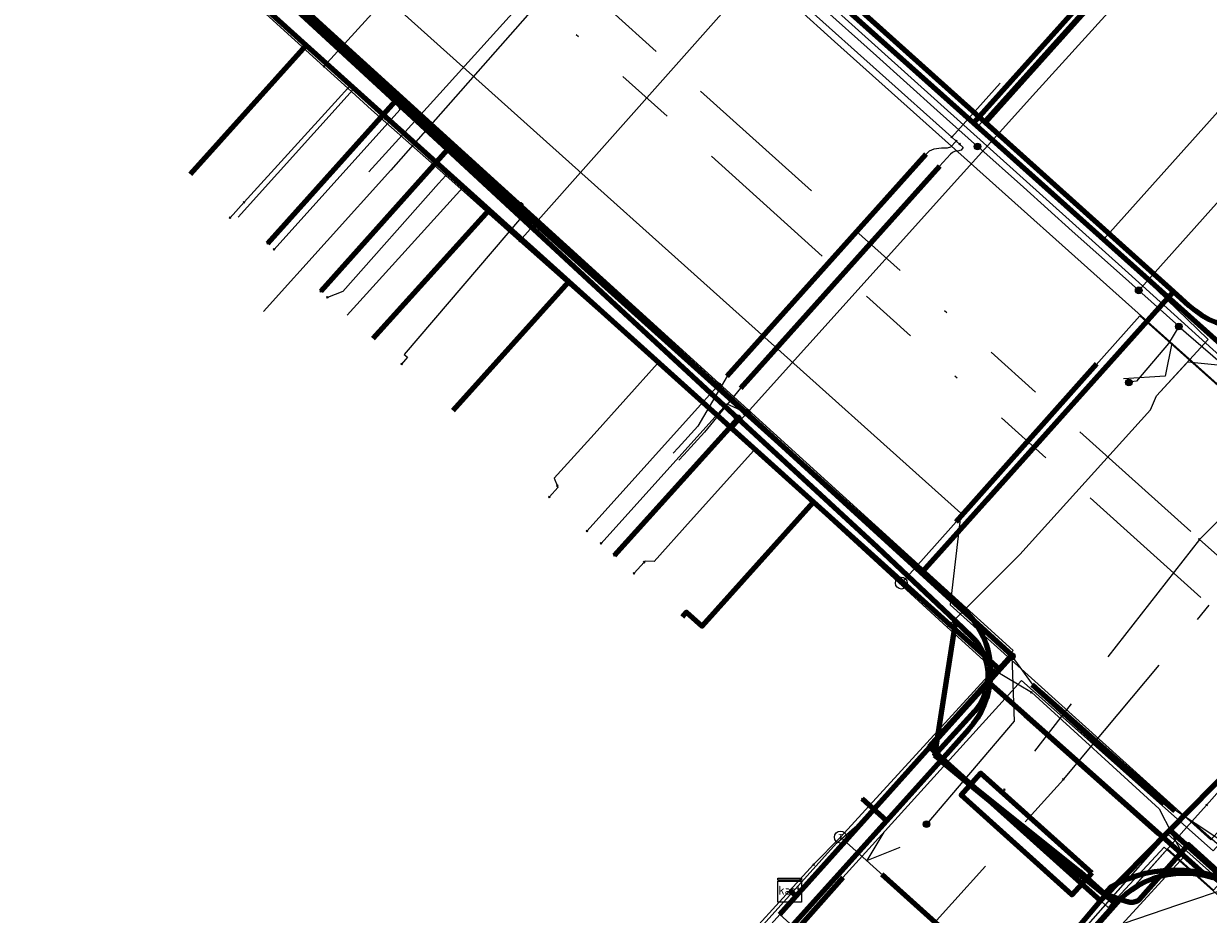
# Model space of a CAD drawing. Header units: metres. Extents: x 98902 to 136161, y 449037 to 499677.
# Tile 100 of 200: x 113419 to 113459, y 483207 to 483237. Entities that reach past the tile are written whole.
import ezdxf
from ezdxf.enums import TextEntityAlignment as Align
from ezdxf.lldxf.tags import DXFTag

# ---------------------------------------------------------------- set-up
doc = ezdxf.new("R2010")
doc.units = ezdxf.units.M
doc.linetypes.add('RI-OVERIG', pattern=[17, 5, -2, 2, -2, 0, -2, 2, -2])
for name, color, linetype, lineweight in [('B-WE-KL-DATA-G', 90, 'KL-DATA-N', 18), ('B-WE-KL-DATA_DUCT-G', 90, 'Continuous', 100), ('B-WE-KL-DATA_HULPSTUK-S', 90, 'Continuous', 25), ('B-WE-KL-DATA_KABELBED-G', 90, 'Continuous', 100), ('B-WE-KL-DATA_MANTELBUIS-G', 90, 'Continuous', 100), ('B-WE-KL-ET_LS-G', 190, 'KL-LS-N', 18), ('B-WE-KL-ET_LS_HULPSTUK-S', 190, 'Continuous', 25), ('B-WE-KL-ET_LS_MANTELBUIS-G', 190, 'Continuous', 100), ('B-WE-KL-ET_MS-G', 130, 'KL-MS-N', 18), ('B-WE-KL-GAS_LD-G', 50, 'KL-GAS-LD-N', 18), ('B-WE-KL-GAS_LD_HULPSTUK-S', 50, 'Continuous', 25), ('B-WE-KL-GAS_LD_MANTELBUIS-G', 50, 'Continuous', 100), ('B-WE-KL-WATER-G', 170, 'KL-WATER-N', 18), ('B-WE-KL-WATER_HULPSTUK-S', 170, 'Continuous', 25), ('B-WE-KL-WATER_MANTELBUIS-G', 170, 'Continuous', 100), ('B-WE-RI-VRIJVERVAL-G', 210, 'RI-OVERIG', 18), ('B-WE-RI-VRIJVERVAL_HULPSTUK-S', 210, 'Continuous', 25)]:
    doc.layers.add(name, color=color, linetype=linetype, lineweight=lineweight)
doc.styles.add('NLCS-ISO', font='NLCS-ISO.ttf')
doc.styles.get("Standard").update_dxf_attribs({"font": 'arial.ttf'})
tags = doc.linetypes.add('KL-DATA-N', pattern='A,4,-1,[101,NLCS.SHX,S=0.5,R=0,X=0,Y=0],-1,4,-1,["D",Standard,S=1,R=0,X=-0.25,Y=-0.5],-1.5', length=12.5).pattern_tags.tags
tags[18] = DXFTag(74, 10)
tags = doc.linetypes.add('KL-GAS-LD-N', pattern='A,4,-1,[69,NLCS.SHX,S=0.5,R=0,X=0,Y=0],-1,4,-1,["L",Standard,S=1,R=0,X=0.25,Y=-0.5],-2', length=13).pattern_tags.tags
tags[18] = DXFTag(74, 10)
tags = doc.linetypes.add('KL-LS-N', pattern='A,4,-1,[103,NLCS.SHX,S=0.75,R=0,X=0,Y=0],-1,4,-1,["L",Standard,S=1,R=0,X=0,Y=-0.5],-2', length=13).pattern_tags.tags
tags[18] = DXFTag(74, 10)
tags = doc.linetypes.add('KL-MS-N', pattern='A,4,-1,[103,NLCS.SHX,S=0.75,R=0,X=0,Y=0],-1,4,-1,["M",Standard,S=1,R=0,X=0,Y=-0.5],-2', length=13).pattern_tags.tags
tags[18] = DXFTag(74, 10)
doc.linetypes.add('KL-WATER-N', pattern='A,7,-0.5,[168,NLCS.SHX,S=0.75,R=0,X=0.75,Y=0],-2', length=9.5)

# ---------------------------------------------------------------- blocks, each defined once
blk = doc.blocks.new('SKL-WTB_HULP_KAST-SO')
at = {"color": 0, "linetype": 'ByBlock', "lineweight": 18}
for points in [[(-2, 2), (2, 2), (2, 1.68), (-2, 1.68)], [(-2, 1.52), (2, 1.52), (2, -2), (-2, -2)]]:
    blk.add_lwpolyline(points, close=True, dxfattribs=at)
at = {"color": 0, "linetype": 'ByBlock', "lineweight": 18, "style": 'NLCS-ISO'}
blk.add_text('kast', height=1.5, dxfattribs=at).set_placement((0, 0), align=Align.MIDDLE_CENTER)
at = {"color": 0, "linetype": 'ByBlock', "lineweight": 18, "style": 'NLCS-ISO', "flags": 1}
for tag, p in [('TYPE', (2.5, 0)), ('OMSCHRIJVING', (2.5, -3)), ('LABEL', (2.5, -1.5))]:
    blk.add_attdef(tag, p, '', height=1, dxfattribs=at)
blk = doc.blocks.new('SKL-WTB_HULP_OVERIG-SO')
at = {"color": 0, "linetype": 'ByBlock', "lineweight": 18}
for points in [[(-0.14, 0.14), (0.14, -0.14)], [(0.14, 0.14), (-0.14, -0.14)]]:
    blk.add_lwpolyline(points, dxfattribs=at)
at = {"color": 0, "linetype": 'ByBlock', "lineweight": 18, "style": 'NLCS-ISO', "flags": 1}
for tag, p in [('TYPE', (1.5, 0)), ('OMSCHRIJVING', (1.5, -3)), ('LABEL', (1.5, -1.5))]:
    blk.add_attdef(tag, p, '', height=1, dxfattribs=at)
blk = doc.blocks.new('SKL-WTB_HULP_T STUK-SO')
at = {"color": 0, "linetype": 'ByBlock', "lineweight": 18}
blk.add_circle((0, 0), 1, dxfattribs=at)
at = {"color": 0, "linetype": 'ByBlock', "lineweight": -2, "style": 'NLCS-ISO'}
blk.add_text('T', height=1, dxfattribs=at).set_placement((0, 0), align=Align.MIDDLE_CENTER)
at = {"color": 0, "linetype": 'ByBlock', "lineweight": 18, "style": 'NLCS-ISO', "flags": 1}
for tag, p in [('TYPE', (1.5, 0)), ('OMSCHRIJVING', (1.5, -3)), ('LABEL', (1.5, -1.5))]:
    blk.add_attdef(tag, p, '', height=1, dxfattribs=at)
blk = doc.blocks.new('SKL-WTB_HULP_MOF-SO')
at = {"linetype": 'ByBlock', "lineweight": 18}
h = blk.add_hatch(color=0, dxfattribs=at)
h.dxf.hatch_style = 1
h.paths.add_polyline_path([(-0.5625, 0, 1), (0.5625, 0, 1)])
at = {"color": 0, "linetype": 'ByBlock', "lineweight": 18}
blk.add_circle((0, 0), 0.5625, dxfattribs=at)
at = {"color": 0, "linetype": 'ByBlock', "lineweight": 18, "style": 'NLCS-ISO', "flags": 1}
for tag, p in [('TYPE', (1.5, 0)), ('OMSCHRIJVING', (1.5, -3)), ('LABEL', (1.5, -1.5))]:
    blk.add_attdef(tag, p, '', height=1, dxfattribs=at)
blk = doc.blocks.new('SRI-HULP_OVERIG-SO')
at = {"color": 0, "linetype": 'ByBlock', "lineweight": 18}
for points in [[(-0.14, 0.14), (0.14, -0.14)], [(0.14, 0.14), (-0.14, -0.14)]]:
    blk.add_lwpolyline(points, dxfattribs=at)
at = {"color": 0, "linetype": 'ByBlock', "lineweight": 18, "style": 'NLCS-ISO', "flags": 1}
for tag, p in [('TYPE', (1.5, 0)), ('OMSCHRIJVING', (1.5, -3)), ('LABEL', (1.5, -1.5))]:
    blk.add_attdef(tag, p, '', height=1, dxfattribs=at)

msp = doc.modelspace()

# ---------------------------------------------------------------- linework, layer by layer
at = {"layer": 'B-WE-KL-DATA-G', "flags": 128}
for points in [[(113020.432, 483573.982), (113031.658, 483566.995), (113078.845, 483538.792), (113089.848, 483532.216), (113092.564, 483530.306), (113094.655, 483528.069), (113096.405, 483524.762), (113096.939, 483521.455), (113096.89, 483518.843), (113109.036, 483512.527), (113112.87, 483510.063), (113119.857, 483521.564), (113138.482, 483504.803), (113162.747, 483483.105), (113158.238, 483478.074), (113170.674, 483466.928), (113202.517, 483438.355), (113223.332, 483420.253), (113297.237, 483354.025), (113300.048, 483353.792), (113358.552, 483301.314), (113359.602, 483296.803), (113357.13, 483294.061), (113365.216, 483286.732), (113367.912, 483284.289), (113371.537, 483288.338), (113389.927, 483271.882), (113422.275, 483243.381), (113452.111, 483216.258), (113449.253, 483213.084), (113455.3, 483207.641), (113457.177, 483209.669), (113461.69, 483205.633), (113492.702, 483178.76), (113497.063, 483174.789), (113501.879, 483172.163), (113504.847, 483173.605), (113507.331, 483172.914)], [(113449.904, 483217.05), (113452.333, 483219.485), (113456.721, 483224.339), (113456.921, 483224.808), (113457.969, 483225.951), (113460.208, 483225.726), (113468.02, 483234.252), (113483.817, 483251.884), (113486.656, 483255.045), (113488.645, 483257.278), (113498.223, 483268.161), (113501.489, 483271.854), (113504.028, 483274.58), (113505.997, 483276.795), (113510.361, 483281.468), (113512.475, 483284.039), (113525.32, 483298.395), (113526.971, 483300.182), (113528.355, 483301.737), (113533.765, 483307.859), (113536.175, 483310.443), (113538.898, 483313.489), (113544.238, 483319.481), (113548.033, 483323.715), (113550.031, 483325.914), (113550.541, 483326.541), (113557.909, 483334.701), (113558.608, 483335.474), (113559.142, 483336.041), (113566.97, 483344.772), (113575.601, 483354.159), (113576.504, 483354.725), (113577.541, 483356.256), (113583.545, 483363.044), (113583.866, 483364.33), (113577.682, 483370.176), (113575.207, 483372.503), (113572.835, 483374.584), (113571.651, 483375.59), (113568.161, 483378.679), (113567.17, 483379.598), (113558.382, 483387.521), (113557.523, 483388.913), (113553.603, 483392.39), (113552.657, 483393.276), (113551.144, 483394.601), (113548.011, 483397.427), (113544.902, 483400.232), (113544.181, 483400.895), (113540.844, 483403.891), (113540.124, 483404.514), (113525.172, 483417.938)], [(113358.069, 483298.962), (113360.287, 483297.815), (113368.442, 483290.433), (113370.513, 483288.662), (113371.192, 483288.047), (113382.133, 483278.14), (113394.847, 483266.692), (113403.096, 483259.237), (113406.306, 483256.363), (113408.259, 483254.606), (113408.487, 483254.401), (113413.248, 483250.118), (113416.064, 483247.611), (113418.781, 483245.198), (113429.978, 483235.08), (113431.057, 483234.099), (113432.667, 483232.686), (113433.657, 483231.79), (113440.462, 483225.635), (113442.283, 483224.067), (113444.035, 483222.435), (113449.904, 483217.05)], [(113443.153, 483224.246), (113417.878, 483247.318), (113400.789, 483262.62), (113389.894, 483271.845), (113371.64, 483288.398), (113369.591, 483286.139)], [(113444.618, 483208.223), (113444.841, 483208.023), (113449.324, 483213.02), (113455.041, 483207.873), (113457.364, 483210.24), (113466.589, 483219.611), (113469.451, 483222.791), (113463.169, 483228.489), (113462.981, 483228.281), (113460.36, 483225.392), (113450.782, 483233.961), (113445.113, 483239.034), (113440.039, 483243.574), (113431.165, 483251.324), (113426.65, 483255.389), (113422.134, 483259.454), (113417.692, 483263.452), (113413.101, 483267.584), (113395.513, 483283.233), (113395.314, 483283.009)], [(113395.314, 483283.009), (113395.513, 483283.233), (113413.101, 483267.584), (113417.692, 483263.452), (113422.134, 483259.454), (113426.65, 483255.389), (113431.165, 483251.324), (113440.039, 483243.574), (113445.113, 483239.034), (113450.782, 483233.961), (113455.384, 483239.104)], [(113395.314, 483283.009), (113395.513, 483283.233), (113413.101, 483267.584), (113417.692, 483263.452), (113422.134, 483259.454), (113426.65, 483255.389), (113431.165, 483251.324), (113440.039, 483243.574), (113445.113, 483239.034), (113450.782, 483233.961), (113460.36, 483225.392), (113462.981, 483228.281), (113460.358, 483234.652)], [(113444.618, 483208.223), (113444.841, 483208.023), (113449.324, 483213.02), (113451.661, 483215.626), (113445.424, 483221.239), (113437.214, 483228.628), (113434.538, 483231.036), (113428.409, 483236.553), (113418.898, 483245.158), (113413.612, 483249.949), (113410.648, 483252.635), (113402.938, 483259.622), (113399.043, 483255.324)], [(113444.618, 483208.223), (113444.841, 483208.023), (113449.324, 483213.02), (113451.661, 483215.626), (113445.424, 483221.239), (113437.214, 483228.628), (113434.538, 483231.036), (113428.409, 483236.553), (113418.898, 483245.158), (113413.612, 483249.949), (113410.648, 483252.635), (113406.817, 483248.357)], [(113444.618, 483208.223), (113444.841, 483208.023), (113449.324, 483213.02), (113451.661, 483215.626), (113445.424, 483221.239), (113437.214, 483228.628), (113434.538, 483231.036), (113428.409, 483236.553), (113418.898, 483245.158), (113413.612, 483249.949), (113409.8, 483245.692)], [(113444.618, 483208.223), (113444.841, 483208.023), (113449.324, 483213.02), (113455.041, 483207.873), (113457.364, 483210.24), (113466.589, 483219.611), (113469.451, 483222.791), (113463.169, 483228.489), (113481.143, 483248.304), (113487.367, 483242.694), (113491.236, 483246.992), (113491.472, 483246.793)], [(113444.618, 483208.223), (113444.841, 483208.023), (113449.324, 483213.02), (113451.661, 483215.626), (113445.424, 483221.239), (113437.214, 483228.628), (113434.538, 483231.036), (113428.409, 483236.553), (113418.898, 483245.158), (113415.115, 483240.932)], [(113418.781, 483245.198), (113429.978, 483235.08)], [(113445.03, 483238.986), (113450.95, 483233.857)], [(113450.95, 483233.857), (113455.532, 483238.97)], [(113444.618, 483208.223), (113444.841, 483208.023), (113449.324, 483213.02), (113451.661, 483215.626), (113445.424, 483221.239), (113437.214, 483228.628), (113434.538, 483231.036), (113428.409, 483236.553), (113424.528, 483232.242)], [(113455.167, 483230.072), (113459.75, 483235.196)], [(113426.128, 483230.803), (113429.978, 483235.08)], [(113429.978, 483235.08), (113431.057, 483234.099)], [(113431.057, 483234.099), (113432.667, 483232.686), (113433.657, 483231.79)], [(113450.95, 483233.857), (113451.166, 483233.67)], [(113451.166, 483233.67), (113455.167, 483230.072)], [(113429.786, 483227.51), (113433.657, 483231.79)], [(113433.657, 483231.79), (113440.462, 483225.635)], [(113444.618, 483208.223), (113444.841, 483208.023), (113449.324, 483213.02), (113451.661, 483215.626), (113445.424, 483221.239), (113437.214, 483228.628), (113434.538, 483231.036), (113430.658, 483226.725)], [(113449.904, 483217.05), (113452.333, 483219.485), (113456.721, 483224.339), (113456.921, 483224.808), (113458.653, 483226.697), (113455.167, 483230.072)], [(113444.618, 483208.223), (113444.841, 483208.023), (113449.324, 483213.02), (113451.661, 483215.626), (113445.424, 483221.239), (113437.214, 483228.628), (113433.334, 483224.317)], [(113440.462, 483225.635), (113442.283, 483224.067)], [(113442.283, 483224.067), (113444.035, 483222.435)], [(113451.661, 483215.626), (113452.082, 483216.096), (113443.153, 483224.246)], [(113444.035, 483222.435), (113449.904, 483217.05)], [(113441.021, 483217.392), (113441.158, 483217.544), (113441.68, 483217.077), (113445.424, 483221.239), (113451.661, 483215.626), (113449.324, 483213.02), (113444.841, 483208.023), (113444.618, 483208.223)], [(113449.904, 483217.05), (113451.485, 483215.599)], [(113449.904, 483217.05), (113451.485, 483215.599)], [(113426.538, 483187.907), (113446.189, 483209.801), (113447.554, 483210.982), (113451.24, 483215.171), (113451.485, 483215.599)], [(113449.324, 483213.02), (113451.661, 483215.626)], [(113451.485, 483215.599), (113452.726, 483214.864)], [(113452.726, 483214.864), (113457.014, 483210.948), (113457.838, 483209.343), (113459.314, 483208.22), (113465.295, 483202.874), (113466.268, 483202.004), (113466.952, 483201.393), (113470.18, 483198.494), (113470.923, 483197.825), (113472.919, 483196.032), (113475.356, 483193.844), (113478.603, 483190.926)], [(113404.749, 483163.56), (113413.44, 483173.292), (113416.335, 483176.471), (113419.968, 483180.459), (113423.284, 483184.1), (113427.055, 483188.24), (113444.29, 483207.409), (113444.841, 483208.023), (113449.324, 483213.02), (113455.041, 483207.873), (113457.364, 483210.24), (113467.006, 483201.615), (113472.511, 483196.691), (113479.036, 483190.875), (113485.827, 483185.107), (113492.16, 483179.266), (113494.82, 483176.559), (113495.09, 483175.96), (113502.534, 483171.939), (113502.906, 483172.333), (113503.734, 483172.981), (113505.581, 483173.498), (113506.539, 483173.574), (113513.739, 483171.376), (113520.53, 483169.303), (113523.788, 483168.309), (113557.287, 483158.117), (113559.646, 483157.38), (113564.872, 483155.749), (113564.906, 483155.739), (113565.089, 483155.682), (113598.693, 483145.195), (113608.107, 483142.531), (113611.716, 483141.765), (113614.366, 483151.268), (113614.447, 483151.557)], [(113614.447, 483151.557), (113614.366, 483151.268), (113611.716, 483141.765), (113608.107, 483142.531), (113598.693, 483145.195), (113565.089, 483155.682), (113564.906, 483155.739), (113564.872, 483155.749), (113559.646, 483157.38), (113557.287, 483158.117), (113523.788, 483168.309), (113520.53, 483169.303), (113513.739, 483171.376), (113506.539, 483173.574), (113505.581, 483173.498), (113503.734, 483172.981), (113502.906, 483172.333), (113502.534, 483171.939), (113495.09, 483175.96), (113494.82, 483176.559), (113492.16, 483179.266), (113485.827, 483185.107), (113479.036, 483190.875), (113472.511, 483196.691), (113467.006, 483201.615), (113457.364, 483210.24), (113455.041, 483207.873), (113449.324, 483213.02), (113444.841, 483208.023), (113444.618, 483208.223)], [(113494.241, 483157.339), (113493.983, 483157.491), (113497.202, 483162.93), (113497.786, 483163.916), (113498.47, 483165.072), (113499.177, 483166.266), (113499.883, 483167.46), (113493.547, 483171.256), (113495.27, 483174.222), (113495.27, 483175.061), (113495.09, 483175.96), (113494.82, 483176.559), (113492.16, 483179.266), (113485.827, 483185.107), (113479.036, 483190.875), (113472.511, 483196.691), (113467.006, 483201.615), (113457.364, 483210.24), (113455.041, 483207.873), (113449.324, 483213.02), (113444.841, 483208.023), (113444.618, 483208.223)], [(113474.075, 483186.235), (113474.542, 483185.818), (113479.036, 483190.875), (113472.511, 483196.691), (113467.006, 483201.615), (113457.364, 483210.24), (113455.041, 483207.873), (113449.324, 483213.02), (113444.841, 483208.023), (113444.618, 483208.223)], [(113463.555, 483196.042), (113463.891, 483196.418), (113463.04, 483197.18), (113467.006, 483201.615), (113457.364, 483210.24), (113455.041, 483207.873), (113449.324, 483213.02), (113444.841, 483208.023), (113444.618, 483208.223)], [(113444.618, 483208.223), (113444.841, 483208.023), (113449.324, 483213.02), (113455.041, 483207.873), (113457.364, 483210.24), (113467.006, 483201.615), (113472.511, 483196.691), (113468.509, 483191.617)], [(113449.324, 483213.02), (113455.041, 483207.873)], [(113614.447, 483151.557), (113614.366, 483151.268), (113611.716, 483141.765), (113608.107, 483142.531), (113598.693, 483145.195), (113565.089, 483155.682), (113564.906, 483155.739), (113564.872, 483155.749), (113559.646, 483157.38), (113557.287, 483158.117), (113523.788, 483168.309), (113520.53, 483169.303), (113513.739, 483171.376), (113506.539, 483173.574), (113505.581, 483173.498), (113503.734, 483172.981), (113502.906, 483172.333), (113502.534, 483171.939), (113495.09, 483175.96), (113494.82, 483176.559), (113492.16, 483179.266), (113485.827, 483185.107), (113479.036, 483190.875), (113472.511, 483196.691), (113467.006, 483201.615), (113457.364, 483210.24), (113455.041, 483207.873), (113452.824, 483205.245), (113450.179, 483202.109), (113436.045, 483185.383), (113432.842, 483181.812), (113428.579, 483177.053), (113426.71, 483174.967), (113418.572, 483165.883), (113411.507, 483157.998)], [(113457.364, 483210.24), (113455.041, 483207.873)], [(113467.006, 483201.615), (113457.364, 483210.24)], [(113433.031, 483181.787), (113437.539, 483186.705), (113438.572, 483187.808), (113448.652, 483199.317), (113457.838, 483209.343), (113459.314, 483208.22)], [(113444.618, 483208.223), (113444.841, 483208.023), (113444.29, 483207.409), (113427.055, 483188.24), (113423.284, 483184.1), (113419.968, 483180.459), (113416.335, 483176.471), (113413.44, 483173.292), (113409.226, 483177.13), (113409.222, 483177.133)], [(113412.256, 483180.457), (113416.335, 483176.471), (113419.968, 483180.459), (113423.284, 483184.1), (113427.055, 483188.24), (113444.29, 483207.409), (113444.841, 483208.023), (113444.618, 483208.223)], [(113444.618, 483208.223), (113444.841, 483208.023), (113444.29, 483207.409), (113427.055, 483188.24), (113423.284, 483184.1), (113419.07, 483187.938)], [(113444.618, 483208.223), (113444.841, 483208.023), (113444.29, 483207.409), (113427.055, 483188.24), (113422.841, 483192.078)], [(113444.618, 483208.223), (113444.841, 483208.023), (113444.29, 483207.409), (113450.179, 483202.109), (113452.824, 483205.245), (113457.556, 483201.012)]]:
    msp.add_lwpolyline(points, dxfattribs=at)
at = {"layer": 'B-WE-KL-DATA_DUCT-G', "flags": 128}
msp.add_lwpolyline([(113389.894, 483271.845), (113400.789, 483262.62), (113417.878, 483247.318), (113452.082, 483216.096), (113449.324, 483213.02), (113455.041, 483207.873), (113457.364, 483210.24), (113478.579, 483191.263), (113486.645, 483184.412), (113492.702, 483178.761), (113494.82, 483176.559), (113495.09, 483175.96), (113502.534, 483171.939), (113502.906, 483172.333), (113503.734, 483172.981), (113505.581, 483173.498), (113506.539, 483173.574), (113555.264, 483158.748), (113598.693, 483145.195), (113608.107, 483142.531), (113611.716, 483141.765), (113614.447, 483151.557)], dxfattribs=at)
at = {"layer": 'B-WE-KL-DATA_KABELBED-G', "flags": 128}
for points in [[(113378.647, 483298.218), (113378.869, 483297.592), (113379.138, 483296.985), (113379.451, 483296.4), (113379.807, 483295.839), (113380.291, 483295.392), (113380.809, 483294.986), (113381.359, 483294.623), (113381.936, 483294.305), (113382.536, 483294.035), (113383.157, 483293.814), (113383.793, 483293.645), (113384.442, 483293.527), (113385.097, 483293.462), (113413.726, 483267.691), (113417.958, 483263.881), (113418.187, 483263.676), (113433.379, 483250), (113443.749, 483240.666), (113444.652, 483239.853), (113444.714, 483239.797), (113445.083, 483239.464), (113451.189, 483233.968), (113457.487, 483228.299)], [(113443.153, 483224.246), (113417.878, 483247.318), (113400.789, 483262.62), (113389.894, 483271.845), (113371.64, 483288.398), (113369.591, 483286.139)], [(113450.177, 483217.246), (113447.56, 483219.719), (113442.881, 483224.05), (113433.145, 483233.062), (113431.39, 483234.686), (113426.529, 483239.185), (113426.501, 483239.211), (113411.725, 483252.703)], [(113449.06, 483218.897), (113433.227, 483233.154), (113431.451, 483234.753), (113431.369, 483234.826), (113431.012, 483235.148), (113426.529, 483239.185), (113426.498, 483239.213), (113418.249, 483246.679), (113418.011, 483246.894), (113416.116, 483248.609)], [(113428.409, 483236.553), (113418.898, 483245.158)], [(113445.083, 483239.464), (113451.189, 483233.968), (113455.601, 483238.909)], [(113445.113, 483239.034), (113450.782, 483233.961)], [(113455.384, 483239.104), (113450.782, 483233.961)], [(113424.528, 483232.242), (113428.409, 483236.553)], [(113434.538, 483231.036), (113428.409, 483236.553)], [(113431.012, 483235.148), (113431.369, 483234.826), (113431.451, 483234.753), (113431.39, 483234.686), (113427.11, 483229.918)], [(113431.012, 483235.148), (113431.369, 483234.826), (113431.451, 483234.753), (113433.227, 483233.154), (113433.145, 483233.062), (113428.894, 483228.313)], [(113450.782, 483233.961), (113460.36, 483225.392), (113462.981, 483228.281)], [(113430.658, 483226.725), (113434.538, 483231.036)], [(113437.214, 483228.628), (113434.538, 483231.036)], [(113433.334, 483224.317), (113437.214, 483228.628)], [(113445.424, 483221.239), (113437.214, 483228.628)], [(113457.487, 483228.299), (113456.417, 483227.105), (113449.752, 483219.67), (113449.06, 483218.897)], [(113457.487, 483228.299), (113458.006, 483227.832), (113458.212, 483227.663), (113458.431, 483227.512), (113458.664, 483227.382), (113458.907, 483227.273), (113459.158, 483227.186), (113459.416, 483227.121), (113459.68, 483227.079), (113459.945, 483227.061), (113460.211, 483227.067), (113460.476, 483227.096), (113460.737, 483227.149), (113460.993, 483227.224), (113461.24, 483227.322), (113461.478, 483227.441), (113461.705, 483227.581), (113461.918, 483227.741)], [(113455.247, 483225.8), (113451.241, 483221.332)], [(113442.881, 483224.05), (113438.74, 483219.452)], [(113451.661, 483215.626), (113452.082, 483216.096), (113443.153, 483224.246)], [(113441.021, 483217.392), (113441.158, 483217.544), (113441.68, 483217.077), (113445.424, 483221.239)], [(113451.661, 483215.626), (113445.424, 483221.239)], [(113466.589, 483219.611), (113457.364, 483210.24)], [(113449.06, 483218.897), (113450.407, 483217.685), (113450.578, 483217.517), (113450.735, 483217.335), (113450.876, 483217.141), (113451.001, 483216.936), (113451.108, 483216.721), (113451.197, 483216.498), (113451.264, 483216.282), (113451.313, 483216.061), (113451.345, 483215.837), (113451.359, 483215.611), (113451.356, 483215.385), (113451.335, 483215.16)], [(113450.177, 483217.246), (113449.476, 483212.736)], [(113449.476, 483212.736), (113450.826, 483214.233), (113450.926, 483214.357), (113451.015, 483214.49), (113451.092, 483214.63), (113451.157, 483214.776), (113451.208, 483214.928), (113451.245, 483215.083), (113451.269, 483215.241), (113451.279, 483215.401), (113451.274, 483215.56), (113451.255, 483215.719), (113451.223, 483215.875), (113451.176, 483216.028), (113451.116, 483216.177), (113451.044, 483216.319), (113450.959, 483216.454), (113450.862, 483216.582), (113450.755, 483216.7), (113450.177, 483217.246)], [(113449.324, 483213.02), (113451.661, 483215.626)], [(113451.335, 483215.16), (113451.292, 483214.916), (113451.228, 483214.677), (113451.144, 483214.445), (113451.041, 483214.22), (113450.918, 483214.006), (113450.778, 483213.802), (113450.621, 483213.611), (113449.683, 483212.57), (113449.672, 483212.558)], [(113458.572, 483208.716), (113458.572, 483208.716), (113458.48, 483208.798), (113457.734, 483209.462), (113451.335, 483215.159)], [(113452.518, 483214.105), (113456.999, 483210.115)], [(113444.841, 483208.023), (113449.324, 483213.02)], [(113449.324, 483213.02), (113455.041, 483207.873)], [(113449.672, 483212.558), (113447.865, 483210.551), (113447.865, 483210.551)], [(113450.41, 483211.989), (113449.683, 483212.57), (113449.476, 483212.736)], [(113450.636, 483211.772), (113449.673, 483212.558)], [(113454.383, 483208.813), (113454.358, 483208.836), (113450.41, 483211.989)], [(113454.358, 483208.836), (113450.451, 483211.956)], [(113450.636, 483211.772), (113454.304, 483208.777)], [(113454.304, 483208.777), (113450.636, 483211.772)], [(113447.866, 483210.551), (113447.865, 483210.551), (113447.056, 483211.284)], [(113447.865, 483210.551), (113435.615, 483196.945), (113434.076, 483195.229), (113427.052, 483187.368), (113425.977, 483186.164), (113425.453, 483185.589), (113419.574, 483179.135), (113417.353, 483176.697), (113416.551, 483175.816), (113412.123, 483170.955), (113405.336, 483163.076)], [(113457.364, 483210.24), (113455.041, 483207.873)], [(113467.006, 483201.615), (113457.364, 483210.24)], [(113455.178, 483208.102), (113455.695, 483207.92), (113455.908, 483207.853), (113455.945, 483207.84), (113455.982, 483207.83), (113456.021, 483207.823), (113456.059, 483207.82), (113456.098, 483207.82), (113456.137, 483207.824), (113456.175, 483207.831), (113456.213, 483207.841), (113456.25, 483207.855), (113456.285, 483207.872), (113456.318, 483207.891), (113456.35, 483207.914), (113457.044, 483208.69), (113457.21, 483208.876), (113457.734, 483209.462), (113457.995, 483209.754), (113459.427, 483208.454)], [(113455.546, 483207.765), (113454.304, 483208.777)], [(113455.178, 483208.102), (113454.383, 483208.813)], [(113459.427, 483208.454), (113459.412, 483208.466), (113459.111, 483208.602), (113458.8, 483208.713), (113458.48, 483208.798), (113458.166, 483208.855), (113457.848, 483208.887), (113457.529, 483208.894), (113457.21, 483208.876), (113457.16, 483208.871), (113456.849, 483208.837), (113456.542, 483208.78), (113456.24, 483208.699), (113455.945, 483208.596), (113455.659, 483208.471), (113455.383, 483208.324), (113455.178, 483208.102)], [(113455.546, 483207.765), (113455.695, 483207.92), (113455.89, 483208.094), (113456.099, 483208.252), (113456.32, 483208.391), (113456.553, 483208.511), (113456.795, 483208.611), (113457.044, 483208.69), (113457.3, 483208.748), (113457.559, 483208.785), (113457.821, 483208.799), (113458.073, 483208.791), (113458.324, 483208.764), (113458.572, 483208.716)], [(113458.572, 483208.716), (113458.816, 483208.648), (113459.054, 483208.56), (113459.283, 483208.454), (113459.504, 483208.328)], [(113444.841, 483208.023), (113444.618, 483208.223)], [(113411.817, 483157.743), (113422.65, 483169.9), (113423.183, 483170.498), (113431.358, 483179.673), (113431.959, 483180.347), (113436.266, 483185.181), (113447.377, 483198.632), (113455.545, 483207.764), (113455.545, 483207.765), (113455.546, 483207.765)], [(113444.29, 483207.409), (113444.841, 483208.023)], [(113455.041, 483207.873), (113452.824, 483205.245)]]:
    msp.add_lwpolyline(points, dxfattribs=at)
at = {"layer": 'B-WE-KL-DATA_MANTELBUIS-G', "flags": 128}
for points in [[(113444.521, 483239.564), (113448.992, 483235.563)], [(113455.247, 483225.8), (113451.241, 483221.332)], [(113455.247, 483225.8), (113451.241, 483221.332)], [(113452.518, 483214.105), (113456.999, 483210.115)], [(113454.751, 483208.809), (113454.081, 483208.065), (113450.365, 483211.41), (113451.035, 483212.154), (113454.751, 483208.809)], [(113454.358, 483208.836), (113450.451, 483211.956)], [(113454.358, 483208.836), (113450.451, 483211.956)], [(113450.627, 483211.847), (113454.353, 483208.513)], [(113450.636, 483211.772), (113454.304, 483208.777)], [(113450.636, 483211.772), (113454.304, 483208.777)], [(113450.636, 483211.772), (113454.304, 483208.777)]]:
    msp.add_lwpolyline(points, dxfattribs=at)
at = {"layer": 'B-WE-KL-ET_LS-G', "flags": 128}
for points in [[(113304.603, 483362.819), (113304.224, 483362.397), (113311.018, 483356.273), (113317.703, 483350.259), (113318.214, 483349.004), (113345.297, 483324.603), (113362.416, 483309.179), (113367.24, 483307.396), (113373.791, 483314.654), (113385.239, 483304.365), (113378.833, 483297.135), (113388.997, 483287.947), (113399.81, 483278.172), (113400.393, 483277.65), (113440.181, 483242.018), (113444.838, 483237.848), (113446.126, 483236.694), (113460.014, 483224.257), (113486.717, 483254.227), (113487.479, 483254.481), (113530.022, 483301.447), (113530.991, 483302.516), (113576.54, 483352.797), (113577.862, 483354.256), (113584.141, 483361.267), (113584.18, 483362.382), (113583.919, 483364.381), (113583.002, 483365.608), (113580.613, 483367.745), (113579.02, 483369.975), (113568.434, 483379.491), (113548.332, 483397.56), (113527.931, 483415.899), (113509.021, 483432.897)], [(113304.929, 483362.505), (113297.7, 483354.462), (113307.469, 483345.687), (113323.671, 483331.133), (113325.977, 483331.104), (113356.655, 483303.706), (113357.692, 483302.498), (113358.524, 483301.144), (113359.046, 483299.934), (113359.659, 483297.487), (113369.272, 483288.902), (113370.734, 483289.038), (113372.315, 483288.933), (113373.887, 483288.555), (113375.272, 483287.951), (113376.489, 483287.176), (113413.18, 483254.201), (113450.362, 483220.872), (113449.996, 483217.792), (113458.746, 483209.916), (113467.676, 483219.813), (113470.021, 483223.364), (113470.671, 483224.923), (113513.02, 483271.339), (113516.089, 483274.703), (113558.556, 483322.492), (113589.3, 483357.26), (113590.353, 483357.667), (113593.066, 483358.132), (113624.346, 483330.071), (113637.793, 483318.185), (113629.385, 483308.858), (113614.861, 483292.602), (113596.506, 483272.058), (113596.452, 483271.998), (113580.376, 483254.005), (113567.886, 483227.969)], [(113384.54, 483292.29), (113384.55, 483292.29), (113391.46, 483286.24), (113396.33, 483282.073), (113396.792, 483281.678), (113397.9, 483280.73), (113401.7, 483277.32), (113401.7, 483277.31), (113407.48, 483272.22), (113407.48, 483272.21), (113409.35, 483270.57), (113412.38, 483267.87), (113412.38, 483267.86), (113413.464, 483266.901), (113416.8, 483263.95), (113416.8, 483263.94), (113417.204, 483263.583), (113418.25, 483262.66), (113418.25, 483262.65), (113421.22, 483260.02), (113421.22, 483260.01), (113422.645, 483258.749), (113425.64, 483256.1), (113425.64, 483256.09), (113426.927, 483254.948), (113430.06, 483252.17), (113430.06, 483252.16), (113432.066, 483250.381), (113432.36, 483250.12), (113438.88, 483243.99), (113439.4, 483243.5), (113439.69, 483243.23), (113440.085, 483242.873), (113440.43, 483242.56), (113440.43, 483242.55), (113441.8, 483241.34), (113441.8, 483241.33), (113441.81, 483241.33), (113442.61, 483240.62), (113444.322, 483239.077), (113445.54, 483237.98), (113445.55, 483237.98), (113447.53, 483236.21), (113449.56, 483234.38), (113449.57, 483234.38), (113450.92, 483233.17), (113450.93, 483233.17), (113452.46, 483231.8), (113454.09, 483230.33), (113455.88, 483228.74), (113456.324, 483228.343), (113457.67, 483227.14), (113457.67, 483227.13), (113467.37, 483218.76), (113467.78, 483217.77), (113467.95, 483216.57), (113468.11, 483215.72), (113468.35, 483215.36), (113468.69, 483215.11), (113469.29, 483214.7), (113469.93, 483214.55)], [(113375.85, 483284.37), (113375.88, 483284.36), (113383.43, 483277.38), (113388.61, 483272.86), (113388.61, 483272.85), (113388.71, 483272.763), (113403.78, 483259.63), (113403.78, 483259.62), (113406.002, 483257.695), (113406.1, 483257.61), (113409.15, 483254.88), (113409.15, 483254.87), (113411.66, 483252.63), (113411.8, 483252.5), (113411.8, 483252.49), (113414.5, 483250.08), (113414.5, 483250.07), (113416.469, 483248.31), (113417.436, 483247.446), (113419.86, 483245.28), (113419.86, 483245.27), (113422.14, 483243.24), (113422.65, 483242.78), (113422.65, 483242.77), (113429.73, 483236.43), (113429.73, 483236.42), (113431.293, 483235.02), (113435.17, 483231.55), (113435.17, 483231.54), (113435.572, 483231.181), (113437.22, 483229.71), (113440.57, 483226.64), (113440.57, 483226.63), (113442.203, 483225.134), (113443.18, 483224.238), (113445.95, 483221.7), (113445.95, 483221.69), (113452.07, 483216.08), (113452.07, 483216.07), (113452.75, 483215.13), (113457.22, 483211.13), (113460.17, 483209.17), (113460.17, 483209.16), (113460.45, 483208.91), (113460.66, 483208.97), (113462.25, 483210.68), (113466.22, 483215.14), (113467.37, 483216.44), (113467.81, 483216.48), (113470.62, 483213.91)], [(113456.324, 483228.343), (113456.491, 483228.53), (113463.519, 483236.386), (113463.072, 483236.786)], [(113431.293, 483235.02), (113431.547, 483234.401), (113427.333, 483229.717)], [(113435.572, 483231.181), (113435.406, 483230.994), (113435.629, 483230.795), (113431.693, 483226.192), (113431.805, 483226.097), (113431.608, 483225.87)], [(113457.67, 483227.13), (113457.32, 483226.56), (113456.25, 483225.3), (113455.98, 483225.26), (113456, 483225.26), (113455.99, 483225.25)], [(113457.438, 483226.566), (113457.21, 483225.466), (113455.809, 483225.378)], [(113442.203, 483225.134), (113442.032, 483224.948), (113437.828, 483220.273)], [(113438.294, 483219.853), (113442.508, 483224.536), (113443.18, 483224.238)], [(113577.607, 483149.739), (113577.723, 483150.68), (113564.501, 483152.894), (113566.433, 483164.309), (113566.602, 483165.306), (113562.27, 483166.671), (113559.79, 483168.186), (113558.26, 483167.546), (113556.521, 483168.088), (113556.695, 483168.767), (113555.548, 483169.125), (113555.379, 483168.465), (113551.814, 483169.457), (113551.888, 483169.747), (113550.924, 483170.015), (113550.85, 483169.725), (113542.764, 483171.973), (113539.317, 483173.018), (113521.455, 483178.36), (113518.474, 483179.289), (113516.189, 483181.451), (113511.413, 483182.944), (113509.908, 483183.54), (113506.02, 483185.616), (113504.886, 483186.32), (113503.372, 483184.637), (113500.686, 483186.737), (113486.357, 483199.651), (113486.274, 483199.726), (113466.48, 483218), (113458.825, 483209.545), (113452.389, 483215.258), (113446.402, 483208.648), (113429.026, 483189.023), (113428.858, 483188.23), (113405.897, 483162.615)], [(113452.07, 483216.07), (113452.15, 483213.89), (113449.22, 483210.45), (113449.21, 483210.44)], [(113447.774, 483210.171), (113447.206, 483209.215), (113448.329, 483209.663)], [(113463.574, 483115.155), (113465.379, 483118.964), (113471.154, 483130.567), (113471.392, 483131.007), (113471.551, 483131.718), (113472.061, 483132.237), (113474.734, 483137.158), (113474.821, 483137.737), (113475.259, 483138.125), (113476.534, 483140.47), (113477.349, 483141.883), (113477.549, 483142.629), (113478.099, 483143.182), (113478.949, 483144.655), (113479.149, 483145.401), (113483.858, 483154.361), (113492.024, 483167.993), (113496.092, 483174.782), (113496.459, 483175.673), (113496.567, 483176.356), (113459.855, 483209.353), (113458.832, 483208.22), (113457.289, 483209.612), (113414.27, 483161.275), (113413.269, 483160.157), (113413.716, 483159.757), (113414.586, 483160.729), (113413.741, 483161.533), (113410.938, 483158.467)], [(113411.053, 483158.372), (113411.59, 483158.98), (113413.25, 483161.06), (113413.4, 483161.25), (113413.79, 483161.73), (113417.75, 483165.83), (113419.77, 483168.05), (113420.09, 483168.4), (113421.586, 483170.049), (113422.383, 483170.927), (113424.21, 483172.94), (113425.07, 483173.89), (113425.633, 483174.509), (113426.617, 483175.592), (113426.705, 483175.688), (113426.776, 483175.767), (113427.702, 483176.787), (113428.65, 483177.83), (113429.44, 483178.7), (113430.05, 483179.37), (113430.35, 483179.7), (113430.876, 483180.28), (113431.543, 483181.015), (113432.067, 483181.592), (113433.09, 483182.72), (113433.81, 483183.51), (113439.47, 483189.73), (113453.44, 483205.11), (113455.38, 483206.96), (113457.64, 483207.73), (113459.44, 483208.34)]]:
    msp.add_lwpolyline(points, dxfattribs=at)
at = {"layer": 'B-WE-KL-ET_LS_MANTELBUIS-G', "flags": 128}
for points in [[(113452.75, 483215.12), (113457.17, 483211.12)], [(113453.028, 483214.881), (113457.537, 483210.887)], [(113446.402, 483208.648), (113429.026, 483189.023)]]:
    msp.add_lwpolyline(points, dxfattribs=at)
at = {"layer": 'B-WE-KL-ET_MS-G', "flags": 128}
msp.add_lwpolyline([(113491.7, 483454.93), (113486.87, 483449.22), (113486.63, 483448.44), (113486.93, 483447.68), (113492.45, 483442.73), (113491.06, 483441.16), (113488.86, 483438.7), (113489.68, 483437.97), (113494.88, 483432.85), (113495.19, 483431.77), (113492.03, 483429.76), (113488.89, 483426.2), (113471.56, 483405.33), (113436.6, 483366.58), (113433.13, 483362.71), (113427.83, 483356.82), (113386.17, 483310.4), (113379.57, 483302.31), (113379.05, 483301.05), (113379.05, 483299.66), (113380.61, 483297.04), (113382.93, 483294.58), (113391.81, 483286.61), (113455.98, 483228.92), (113461.17, 483224.22), (113465.62, 483220.2), (113490.45, 483198.04), (113502.55, 483186.78), (113504.64, 483185.42), (113506.84, 483184.37), (113509.25, 483183.32), (113512.68, 483182.24), (113528.85, 483177.41), (113556.33, 483169.37), (113565.65, 483166.1), (113566.93, 483165.65), (113568.31, 483164.43), (113567.92, 483162.16), (113566.91, 483156.25), (113565.61, 483148.65), (113565.2, 483146.27)], dxfattribs=at)
at = {"layer": 'B-WE-KL-GAS_LD-G', "flags": 128}
for points in [[(113448.364, 483218.525), (113456.365, 483227.49), (113459.718, 483224.489), (113465.054, 483230.453), (113468.055, 483233.807), (113468.243, 483234.017), (113472.013, 483238.232), (113481.482, 483249.123), (113484.63, 483252.644), (113484.82, 483252.856), (113485.364, 483253.464), (113489.565, 483258.161), (113491.035, 483259.804), (113493.944, 483263.126), (113497.261, 483266.916), (113498.047, 483267.814), (113498.524, 483268.358), (113501.484, 483271.739), (113501.748, 483272.04), (113505.372, 483276.179), (113507.596, 483278.719), (113509.311, 483280.678), (113512.333, 483284.129), (113513.6, 483285.412), (113515.464, 483287.3), (113516.088, 483287.932), (113516.712, 483288.563), (113521.091, 483292.997), (113524.413, 483296.733), (113526.008, 483298.526), (113528.519, 483301.349), (113529.132, 483302.038), (113533.745, 483307.225), (113536.759, 483310.615), (113537.107, 483311.006), (113538.227, 483312.265), (113539.998, 483314.256), (113543.583, 483318.254), (113544.577, 483319.363), (113547.846, 483323.014), (113552.276, 483327.965), (113552.713, 483328.453), (113556.846, 483333.071), (113557.355, 483333.64), (113558.698, 483335.141), (113562.265, 483339.126), (113563.748, 483340.783), (113579.89, 483359.134), (113580.804, 483360.06)], [(113429.002, 483235.853), (113442.722, 483250.922), (113445.833, 483254.338), (113447.591, 483252.765)], [(113448.517, 483244.576), (113446.786, 483242.642), (113435.565, 483229.994)], [(113425.963, 483238.62), (113429.002, 483235.853), (113429.807, 483235.12), (113430.597, 483234.401), (113433.085, 483232.194), (113435.565, 483229.994), (113439.854, 483226.189), (113440.191, 483225.886), (113442.668, 483223.655), (113443.423, 483222.975), (113447.324, 483219.463), (113448.364, 483218.525)], [(113456.074, 483238.523), (113452.873, 483234.985), (113442.668, 483223.655)], [(113429.807, 483235.12), (113429.485, 483234.767), (113426.326, 483231.297)], [(113433.085, 483232.194), (113432.845, 483231.923), (113429.634, 483228.303), (113429.121, 483228.108)], [(113426.326, 483231.297), (113425.854, 483230.779)], [(113440.191, 483225.886), (113438.064, 483223.524), (113436.728, 483222.04), (113436.825, 483221.797)], [(113443.423, 483222.975), (113441.296, 483220.613), (113440.071, 483219.253), (113439.772, 483219.264), (113439.738, 483219.226)], [(113436.825, 483221.797), (113436.85, 483221.734), (113436.561, 483221.413)], [(113439.738, 483219.226), (113439.403, 483218.855)], [(113448.364, 483218.525), (113451.52, 483215.685), (113447.639, 483211.442), (113446.323, 483210.003)], [(113446.323, 483210.003), (113445.419, 483209.085)], [(113446.323, 483210.003), (113446.733, 483209.634), (113452.381, 483204.551), (113453.135, 483205.37), (113457.295, 483210.101), (113461.957, 483205.933), (113466.146, 483202.221), (113467.446, 483201.068), (113473.802, 483195.434), (113474.054, 483195.21), (113474.175, 483195.102), (113476.944, 483192.648), (113478.547, 483191.227), (113480.931, 483189.123), (113483.541, 483186.82), (113486.478, 483184.228), (113487.08, 483183.686), (113492.199, 483179.08), (113492.635, 483178.688), (113493.144, 483178.227), (113495.339, 483176.237), (113495.812, 483174.305)], [(113445.419, 483209.085), (113442.324, 483205.685), (113429.682, 483191.272), (113425.904, 483187.109), (113425.675, 483186.856), (113425.559, 483186.728), (113424.876, 483185.975), (113421.068, 483181.779), (113420.108, 483180.721), (113416.061, 483176.262), (113415.573, 483175.724), (113411.644, 483171.395), (113404.656, 483163.636)]]:
    msp.add_lwpolyline(points, dxfattribs=at)
at = {"layer": 'B-WE-KL-GAS_LD_MANTELBUIS-G', "flags": 128}
for points in [[(113450.197, 483220.579), (113454.925, 483225.876)], [(113447.706, 483208.759), (113451.718, 483205.145)]]:
    msp.add_lwpolyline(points, dxfattribs=at)
at = {"layer": 'B-WE-KL-WATER-G', "flags": 128}
for points in [[(113450.317, 483233.25), (113450.204, 483233.351), (113450.055, 483233.484), (113445.21, 483237.817), (113440.588, 483241.951), (113440.44, 483242.084), (113439.098, 483243.284), (113431.886, 483249.734), (113431.588, 483250), (113430.844, 483250.669), (113424.376, 483256.487), (113424.078, 483256.755), (113423.93, 483256.888), (113421.625, 483258.962), (113416.197, 483263.843), (113414.71, 483265.181), (113414.562, 483265.314), (113413.925, 483265.888), (113413.553, 483266.223), (113413.447, 483266.318), (113382.328, 483294.307)], [(113440.588, 483241.951), (113440.039, 483241.336), (113438.91, 483241.082), (113431.241, 483232.376), (113426.972, 483227.633)], [(113440.44, 483242.084), (113440.03, 483241.626), (113438.705, 483241.39), (113431.516, 483233.429), (113430.513, 483232.314)], [(113450.055, 483233.484), (113451.675, 483235.295)], [(113450.204, 483233.351), (113450.017, 483233.145), (113449.896, 483233.114), (113449.71, 483233.108), (113449.459, 483233.076), (113449.298, 483233.015), (113449.202, 483232.907), (113442.523, 483225.464), (113441.535, 483223.787), (113440.88, 483223.064), (113440.712, 483222.879)], [(113450.315, 483233.25), (113450.317, 483233.25), (113450.428, 483233.151), (113450.425, 483233.119), (113450.372, 483233.045), (113450.248, 483233.007), (113450.145, 483232.996), (113450.075, 483232.966), (113450.014, 483232.914), (113449.647, 483232.506), (113442.969, 483225.063), (113441.759, 483223.587), (113441.074, 483222.831), (113440.906, 483222.646)], [(113458.598, 483211.08), (113465.516, 483218.882)], [(113411.347, 483158.13), (113411.884, 483158.72), (113417.97, 483165.618), (113418.103, 483165.766), (113418.639, 483166.36), (113420.647, 483168.589), (113421.182, 483169.184), (113424.127, 483172.453), (113425.064, 483173.493), (113428.734, 483177.567), (113429.202, 483178.087), (113432.95, 483182.247), (113433.753, 483183.139), (113435.895, 483185.516), (113453.358, 483205.169), (113458.108, 483210.527), (113458.598, 483211.08)], [(113490.017, 483182.37), (113489.578, 483182.757), (113487.117, 483184.929), (113476.255, 483194.514), (113473.18, 483197.227), (113467.655, 483202.103), (113464.88, 483204.551), (113462.556, 483206.602), (113458.108, 483210.527)]]:
    msp.add_lwpolyline(points, dxfattribs=at)
at = {"layer": 'B-WE-KL-WATER_MANTELBUIS-G', "flags": 128}
for points in [[(113442.523, 483225.464), (113449.202, 483232.907)], [(113449.647, 483232.506), (113442.969, 483225.063)]]:
    msp.add_lwpolyline(points, dxfattribs=at)
at = {"layer": 'B-WE-RI-VRIJVERVAL-G', "flags": 128}
for points in [[(113416.19, 483257.88), (113458.36, 483219.99)], [(113416.6, 483255.75), (113458.69, 483217.78)], [(113458.36, 483219.99), (113466.67, 483228.28)], [(113458.36, 483219.99), (113451.82, 483211.6)], [(113458.36, 483219.99), (113502.93, 483180.03), (113504.49, 483179.57)], [(113453.8, 483211.94), (113458.69, 483217.78)], [(113436.4, 483192.6), (113453.8, 483211.94)]]:
    msp.add_lwpolyline(points, dxfattribs=at)

# ---------------------------------------------------------------- block references
at = {"layer": 'B-WE-KL-DATA_HULPSTUK-S', "xscale": 0.2, "yscale": 0.2, "zscale": 0.2}
for name, p in [('SKL-WTB_HULP_MOF-SO', (113431.012, 483235.148)), ('SKL-WTB_HULP_OVERIG-SO', (113431.012, 483235.148)), ('SKL-WTB_HULP_OVERIG-SO', (113431.012, 483235.148)), ('SKL-WTB_HULP_OVERIG-SO', (113431.057, 483234.099)), ('SKL-WTB_HULP_OVERIG-SO', (113451.166, 483233.67)), ('SKL-WTB_HULP_OVERIG-SO', (113427.11, 483229.918)), ('SKL-WTB_HULP_OVERIG-SO', (113428.894, 483228.313)), ('SKL-WTB_HULP_OVERIG-SO', (113457.487, 483228.299)), ('SKL-WTB_HULP_OVERIG-SO', (113457.487, 483228.299)), ('SKL-WTB_HULP_OVERIG-SO', (113457.487, 483228.299)), ('SKL-WTB_HULP_OVERIG-SO', (113442.283, 483224.067)), ('SKL-WTB_HULP_MOF-SO', (113442.881, 483224.05)), ('SKL-WTB_HULP_OVERIG-SO', (113442.881, 483224.05)), ('SKL-WTB_HULP_OVERIG-SO', (113438.74, 483219.452)), ('SKL-WTB_HULP_OVERIG-SO', (113449.06, 483218.897)), ('SKL-WTB_HULP_OVERIG-SO', (113449.06, 483218.897)), ('SKL-WTB_HULP_OVERIG-SO', (113449.06, 483218.897)), ('SKL-WTB_HULP_OVERIG-SO', (113450.177, 483217.246)), ('SKL-WTB_HULP_OVERIG-SO', (113450.177, 483217.246)), ('SKL-WTB_HULP_OVERIG-SO', (113450.177, 483217.246)), ('SKL-WTB_HULP_OVERIG-SO', (113451.485, 483215.599)), ('SKL-WTB_HULP_OVERIG-SO', (113451.335, 483215.16)), ('SKL-WTB_HULP_OVERIG-SO', (113451.335, 483215.16)), ('SKL-WTB_HULP_OVERIG-SO', (113451.335, 483215.159)), ('SKL-WTB_HULP_OVERIG-SO', (113452.725, 483214.864)), ('SKL-WTB_HULP_OVERIG-SO', (113449.476, 483212.736)), ('SKL-WTB_HULP_OVERIG-SO', (113449.476, 483212.736)), ('SKL-WTB_HULP_OVERIG-SO', (113449.476, 483212.736)), ('SKL-WTB_HULP_OVERIG-SO', (113449.672, 483212.558)), ('SKL-WTB_HULP_OVERIG-SO', (113449.672, 483212.558)), ('SKL-WTB_HULP_OVERIG-SO', (113449.673, 483212.558)), ('SKL-WTB_HULP_OVERIG-SO', (113450.41, 483211.989)), ('SKL-WTB_HULP_OVERIG-SO', (113450.41, 483211.989)), ('SKL-WTB_HULP_OVERIG-SO', (113450.636, 483211.772)), ('SKL-WTB_HULP_OVERIG-SO', (113450.636, 483211.772)), ('SKL-WTB_HULP_OVERIG-SO', (113447.056, 483211.284)), ('SKL-WTB_HULP_OVERIG-SO', (113447.865, 483210.551)), ('SKL-WTB_HULP_OVERIG-SO', (113447.865, 483210.551)), ('SKL-WTB_HULP_OVERIG-SO', (113447.866, 483210.551)), ('SKL-WTB_HULP_KAST-SO', (113444.618, 483208.223)), ('SKL-WTB_HULP_OVERIG-SO', (113454.304, 483208.777)), ('SKL-WTB_HULP_OVERIG-SO', (113454.304, 483208.777)), ('SKL-WTB_HULP_OVERIG-SO', (113454.383, 483208.813)), ('SKL-WTB_HULP_OVERIG-SO', (113454.383, 483208.813)), ('SKL-WTB_HULP_OVERIG-SO', (113458.572, 483208.716)), ('SKL-WTB_HULP_OVERIG-SO', (113458.572, 483208.716)), ('SKL-WTB_HULP_OVERIG-SO', (113458.572, 483208.716)), ('SKL-WTB_HULP_OVERIG-SO', (113455.178, 483208.102)), ('SKL-WTB_HULP_OVERIG-SO', (113455.178, 483208.102)), ('SKL-WTB_HULP_OVERIG-SO', (113455.178, 483208.102)), ('SKL-WTB_HULP_OVERIG-SO', (113455.546, 483207.765)), ('SKL-WTB_HULP_OVERIG-SO', (113455.546, 483207.765)), ('SKL-WTB_HULP_OVERIG-SO', (113455.546, 483207.765))]:
    msp.add_blockref(name, p, dxfattribs=at)
at = {"layer": 'B-WE-KL-ET_LS_HULPSTUK-S', "xscale": 0.2, "yscale": 0.2, "zscale": 0.2}
for name, p in [('SKL-WTB_HULP_MOF-SO', (113431.293, 483235.02)), ('SKL-WTB_HULP_MOF-SO', (113450.92, 483233.17)), ('SKL-WTB_HULP_MOF-SO', (113435.572, 483231.181)), ('SKL-WTB_HULP_OVERIG-SO', (113427.333, 483229.717)), ('SKL-WTB_HULP_MOF-SO', (113456.324, 483228.343)), ('SKL-WTB_HULP_MOF-SO', (113457.67, 483227.13)), ('SKL-WTB_HULP_OVERIG-SO', (113431.608, 483225.87)), ('SKL-WTB_HULP_MOF-SO', (113442.203, 483225.134)), ('SKL-WTB_HULP_MOF-SO', (113455.99, 483225.25)), ('SKL-WTB_HULP_MOF-SO', (113443.18, 483224.238)), ('SKL-WTB_HULP_OVERIG-SO', (113437.828, 483220.273)), ('SKL-WTB_HULP_OVERIG-SO', (113438.294, 483219.853)), ('SKL-WTB_HULP_MOF-SO', (113452.07, 483216.07)), ('SKL-WTB_HULP_MOF-SO', (113449.21, 483210.44))]:
    msp.add_blockref(name, p, dxfattribs=at)
at = {"layer": 'B-WE-KL-GAS_LD_HULPSTUK-S', "xscale": 0.2, "yscale": 0.2, "zscale": 0.2}
for name, p in [('SKL-WTB_HULP_OVERIG-SO', (113429.002, 483235.853)), ('SKL-WTB_HULP_OVERIG-SO', (113429.807, 483235.12)), ('SKL-WTB_HULP_OVERIG-SO', (113433.085, 483232.194)), ('SKL-WTB_HULP_OVERIG-SO', (113426.326, 483231.297)), ('SKL-WTB_HULP_OVERIG-SO', (113425.854, 483230.779)), ('SKL-WTB_HULP_OVERIG-SO', (113435.565, 483229.994)), ('SKL-WTB_HULP_OVERIG-SO', (113429.121, 483228.108)), ('SKL-WTB_HULP_OVERIG-SO', (113440.191, 483225.886)), ('SKL-WTB_HULP_OVERIG-SO', (113442.668, 483223.655)), ('SKL-WTB_HULP_OVERIG-SO', (113443.423, 483222.975)), ('SKL-WTB_HULP_OVERIG-SO', (113436.825, 483221.797)), ('SKL-WTB_HULP_OVERIG-SO', (113436.561, 483221.413)), ('SKL-WTB_HULP_OVERIG-SO', (113439.738, 483219.226)), ('SKL-WTB_HULP_OVERIG-SO', (113439.403, 483218.855)), ('SKL-WTB_HULP_T STUK-SO', (113448.364, 483218.525)), ('SKL-WTB_HULP_T STUK-SO', (113446.323, 483210.003)), ('SKL-WTB_HULP_OVERIG-SO', (113445.419, 483209.085))]:
    msp.add_blockref(name, p, dxfattribs=at)
at = {"layer": 'B-WE-KL-WATER_HULPSTUK-S', "xscale": 0.2, "yscale": 0.2, "zscale": 0.2}
for p in [(113450.055, 483233.484), (113450.204, 483233.351), (113450.317, 483233.25), (113458.598, 483211.08), (113458.108, 483210.527)]:
    msp.add_blockref('SKL-WTB_HULP_OVERIG-SO', p, dxfattribs=at)
at = {"layer": 'B-WE-RI-VRIJVERVAL_HULPSTUK-S', "xscale": 0.2, "yscale": 0.2, "zscale": 0.2}
for p in [(113458.36, 483219.99), (113453.8, 483211.94), (113451.82, 483211.6)]:
    msp.add_blockref('SRI-HULP_OVERIG-SO', p, dxfattribs=at)

doc.saveas('drawing.dxf')
